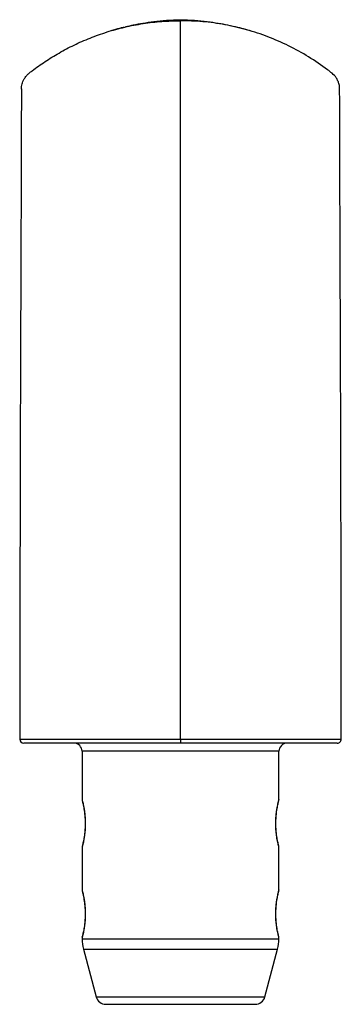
# Model space of a CAD drawing. Header units: millimetres. Extents: x 32 to 227, y 23 to 194.
# Tile 2 of 2: x 195 to 227, y 96 to 194. Entities that reach past the tile are written whole.
import ezdxf

# ---------------------------------------------------------------- set-up
doc = ezdxf.new("R2010")
doc.units = ezdxf.units.MM

msp = doc.modelspace()

# ---------------------------------------------------------------- linework, layer by layer
at = {"color": 7, "linetype": 'Continuous', "lineweight": 25}
for p, q in [((217.999, 192.786), (217.674, 192.879)), ((211.058, 122.258), (211.058, 121.864)), ((201.258, 121.064), (201.258, 116.256)), ((220.858, 116.237), (220.858, 121.064)), ((220.845, 116.161), (220.845, 116.162)), ((201.258, 111.491), (201.258, 107.256)), ((201.272, 111.567), (201.272, 111.566)), ((220.858, 107.237), (220.858, 111.473)), ((220.845, 107.161), (220.845, 107.162)), ((201.258, 102.491), (201.258, 102.388)), ((201.272, 102.567), (201.272, 102.566)), ((220.858, 102.388), (220.858, 102.473)), ((201.393, 101.358), (202.66, 96.606)), ((219.456, 96.606), (220.723, 101.358)), ((203.627, 95.864), (211.058, 95.864)), ((211.058, 95.864), (218.49, 95.864))]:
    msp.add_line(p, q, dxfattribs=at)
at = {"color": 8, "linetype": 'Continuous', "lineweight": 25}
for p, q in [((211.058, 121.064), (201.258, 121.064)), ((220.858, 121.064), (211.058, 121.064)), ((201.258, 102.388), (211.058, 102.388)), ((211.058, 102.388), (220.858, 102.388)), ((201.393, 101.358), (211.058, 101.358)), ((211.058, 101.358), (220.723, 101.358)), ((202.66, 96.606), (211.058, 96.606)), ((211.058, 96.606), (219.456, 96.606))]:
    msp.add_line(p, q, dxfattribs=at)
at = {"color": 7, "linetype": 'Continuous', "lineweight": 25}
for centre, radius, start, end in [((195.459, 122.264), 0.4, 180.2372, 270.09015), ((200.458, 121.064), 0.8, 0, 90), ((221.658, 121.064), 0.8, 90, 180), ((226.658, 122.264), 0.4, 269.9099, 0.29548), ((205.258, 102.388), 4, 180, 194.93142), ((216.858, 102.388), 4, 345.06858, 0), ((203.627, 96.864), 1, 194.93142, 270), ((218.49, 96.864), 1, 270, 345.06858)]:
    msp.add_arc(centre, radius, start, end, dxfattribs=at)
for points, knots in [([(195.235, 186.984), (195.231, 187.034), (195.215, 187.25), (195.293, 187.558), (195.429, 187.897), (195.576, 188.141), (195.763, 188.374), (196.003, 188.587), (196.61, 189.045), (197.581, 189.748), (198.973, 190.605), (200.468, 191.394), (202.063, 192.096), (203.749, 192.696), (205.511, 193.18), (207.33, 193.532), (209.186, 193.755), (210.434, 193.783), (211.058, 193.797)], [0, 0, 0, 0, 0.0081759, 0.0359362, 0.0514137, 0.0690234, 0.0829645, 0.1007779, 0.1220948, 0.2093304, 0.2997394, 0.3932829, 0.4897668, 0.5888671, 0.690099, 0.7928448, 0.8963944, 1, 1, 1, 1]), ([(205.461, 193.142), (205.423, 193.134), (205.133, 193.07), (204.68, 192.948), (204.278, 192.832), (204.118, 192.786)], [0, 0, 0, 0, 0.083805, 0.633393, 1, 1, 1, 1]), ([(211.058, 193.862), (210.589, 193.847), (209.7, 193.817), (208.446, 193.691), (207.348, 193.532), (206.409, 193.361), (205.842, 193.23), (205.585, 193.17)], [0, 0, 0, 0, 0.254377, 0.482303, 0.683015, 0.856204, 1, 1, 1, 1]), ([(211.058, 193.797), (211.058, 193.846), (211.058, 193.898), (211.058, 193.86), (211.058, 193.859)], [0, 0, 0, 0, 0.962471, 1, 1, 1, 1]), ([(217.608, 192.897), (217.577, 192.906), (217.304, 192.984), (216.685, 193.141), (215.788, 193.344), (214.769, 193.533), (213.671, 193.691), (212.417, 193.817), (211.528, 193.847), (211.058, 193.862)], [0, 0, 0, 0, 0.015041, 0.131601, 0.2881, 0.432101, 0.598985, 0.788495, 1, 1, 1, 1]), ([(211.058, 122.258), (211.058, 133.936), (211.058, 145.762), (211.058, 169.731), (211.058, 181.984), (211.058, 193.379), (211.058, 193.672), (211.058, 193.797)], [0.0051026, 0.0051026, 0.0051026, 0.0051026, 0.4585216, 0.4683626, 0.9810961, 0.9810961, 1, 1, 1, 1]), ([(226.886, 186.958), (226.889, 186.989), (226.903, 187.149), (226.854, 187.434), (226.742, 187.788), (226.528, 188.186), (226.164, 188.562), (225.228, 189.245), (223.829, 190.226), (221.839, 191.316), (219.777, 192.218), (217.651, 192.923), (215.479, 193.424), (213.277, 193.738), (211.797, 193.777), (211.058, 193.797)], [0, 0, 0, 0, 0.005091, 0.026546, 0.047215, 0.066607, 0.101006, 0.13275, 0.258906, 0.384, 0.508235, 0.631782, 0.754803, 0.877479, 1, 1, 1, 1]), ([(195.223, 187), (195.221, 186.233), (195.217, 184.779), (195.211, 182.717), (195.205, 180.894), (195.201, 179.309), (195.197, 178.036), (195.193, 177.046), (195.191, 176.288), (195.189, 175.598), (195.186, 174.911), (195.184, 174.104), (195.18, 173.167), (195.177, 172.088), (195.172, 170.931), (195.168, 169.728), (195.164, 168.56), (195.16, 167.516), (195.157, 166.651), (195.154, 165.95), (195.152, 165.322), (195.15, 164.665), (195.147, 163.904), (195.144, 163.047), (195.14, 162.109), (195.136, 160.957), (195.131, 159.568), (195.126, 157.965), (195.12, 156.326), (195.113, 154.236), (195.106, 151.735), (195.099, 148.814), (195.092, 145.942), (195.087, 143.064), (195.082, 140.121), (195.079, 137.569), (195.076, 135.4), (195.074, 133.65), (195.071, 131.886), (195.069, 130.202), (195.068, 128.92), (195.067, 128.031), (195.066, 127.477), (195.065, 126.965), (195.065, 126.464), (195.064, 125.893), (195.063, 125.172), (195.062, 124.25), (195.06, 123.258), (195.059, 122.574), (195.059, 122.264)], [0, 0, 0, 0, 0.037896, 0.071838, 0.10181, 0.127805, 0.14982, 0.164326, 0.176378, 0.186892, 0.198054, 0.209959, 0.226221, 0.243688, 0.262356, 0.282225, 0.301806, 0.318508, 0.332288, 0.34315, 0.351887, 0.362121, 0.374292, 0.387879, 0.402571, 0.418365, 0.441881, 0.467335, 0.492734, 0.517442, 0.563172, 0.60652, 0.649265, 0.692064, 0.735095, 0.780421, 0.805521, 0.831426, 0.858134, 0.883766, 0.906158, 0.914981, 0.923174, 0.930736, 0.937667, 0.945413, 0.95603, 0.969655, 0.986285, 1, 1, 1, 1]), ([(227.058, 122.264), (227.057, 122.586), (227.056, 123.292), (227.055, 124.308), (227.054, 125.243), (227.053, 125.963), (227.052, 126.533), (227.052, 127.038), (227.051, 127.562), (227.05, 128.37), (227.048, 129.512), (227.047, 131.025), (227.044, 133.073), (227.041, 135.543), (227.037, 138.328), (227.033, 141.04), (227.029, 143.726), (227.023, 146.433), (227.017, 149.142), (227.01, 151.899), (227.003, 154.336), (226.996, 156.46), (226.99, 158.223), (226.984, 159.934), (226.979, 161.524), (226.974, 162.95), (226.969, 164.086), (226.966, 164.945), (226.964, 165.578), (226.961, 166.223), (226.959, 166.983), (226.955, 167.922), (226.951, 169.027), (226.947, 170.171), (226.943, 171.274), (226.94, 172.27), (226.936, 173.208), (226.933, 174.087), (226.931, 174.907), (226.928, 175.677), (226.925, 176.464), (226.922, 177.369), (226.919, 178.47), (226.915, 179.786), (226.91, 181.304), (226.905, 183.024), (226.899, 184.945), (226.896, 186.293), (226.894, 187)], [0, 0, 0, 0, 0.014272, 0.031272, 0.045077, 0.055686, 0.063221, 0.070327, 0.07808, 0.086479, 0.106171, 0.128691, 0.153584, 0.197069, 0.238317, 0.277324, 0.317724, 0.358066, 0.398363, 0.439374, 0.482558, 0.509271, 0.536788, 0.563945, 0.588711, 0.611047, 0.630917, 0.642301, 0.651738, 0.660941, 0.672997, 0.687971, 0.70587, 0.726048, 0.743069, 0.759172, 0.774353, 0.788612, 0.801947, 0.814356, 0.826201, 0.840447, 0.858652, 0.880214, 0.905135, 0.933412, 0.965038, 1, 1, 1, 1]), ([(211.058, 121.864), (209.649, 121.864), (208.249, 121.864), (206.51, 121.864), (206.163, 121.864), (205.472, 121.864), (205.128, 121.864), (204.102, 121.864), (203.424, 121.864), (202.417, 121.864), (202.082, 121.864), (201.418, 121.864), (201.088, 121.864), (200.108, 121.864), (199.464, 121.864), (198.515, 121.864), (198.201, 121.864), (197.578, 121.864), (197.269, 121.864), (196.659, 121.864), (196.357, 121.864), (195.984, 121.864), (195.891, 121.864), (195.798, 121.864), (195.761, 121.864), (195.743, 121.864), (195.688, 121.864), (195.653, 121.864), (195.593, 121.864), (195.566, 121.864), (195.521, 121.864), (195.503, 121.864), (195.476, 121.864), (195.467, 121.864), (195.458, 121.864), (195.458, 121.864), (195.463, 121.864)], [0, 0, 0, 0, 0.25, 0.25, 0.3125, 0.3125, 0.375, 0.375, 0.5, 0.5, 0.5625, 0.5625, 0.625, 0.625, 0.75, 0.75, 0.8125, 0.8125, 0.875, 0.875, 0.9375, 0.9375, 0.953125, 0.957031, 0.957031, 0.960938, 0.960938, 0.96875, 0.96875, 0.976563, 0.976563, 0.984375, 0.984375, 0.992188, 0.992188, 1, 1, 1, 1]), ([(226.651, 121.864), (226.651, 121.864), (226.651, 121.864), (226.578, 121.864), (226.307, 121.864), (225.805, 121.864), (225.132, 121.864), (223.987, 121.864), (222.37, 121.864), (220.199, 121.864), (217.97, 121.864), (215.693, 121.864), (213.384, 121.864), (211.834, 121.864), (211.058, 121.864)], [0, 0, 0, 0, 0.008832, 0.020616, 0.032418, 0.078271, 0.124331, 0.17041, 0.30866, 0.446909, 0.585175, 0.723439, 0.861721, 1, 1, 1, 1]), ([(201.259, 116.256), (201.259, 116.254), (201.258, 116.238), (201.261, 116.214), (201.265, 116.189), (201.268, 116.178), (201.269, 116.174), (201.269, 116.171), (201.27, 116.168), (201.271, 116.164), (201.274, 116.153), (201.286, 116.105), (201.315, 115.987), (201.356, 115.808), (201.404, 115.58), (201.453, 115.303), (201.499, 114.99), (201.537, 114.647), (201.562, 114.285), (201.572, 113.915), (201.567, 113.547), (201.546, 113.188), (201.513, 112.846), (201.469, 112.527), (201.421, 112.24), (201.372, 111.994), (201.328, 111.798), (201.294, 111.653), (201.279, 111.594), (201.27, 111.558), (201.273, 111.571), (201.268, 111.551), (201.266, 111.539), (201.261, 111.519), (201.261, 111.501), (201.261, 111.491)], [0, 0, 0, 0, 0.000516, 0.006379, 0.009657, 0.010699, 0.011449, 0.012363, 0.013972, 0.018036, 0.036034, 0.08602, 0.138958, 0.190229, 0.242281, 0.293819, 0.345084, 0.395617, 0.445374, 0.494642, 0.543298, 0.591863, 0.641134, 0.691032, 0.742063, 0.793677, 0.845904, 0.898352, 0.950362, 0.976472, 0.990766, 0.991794, 0.992885, 0.995914, 1, 1, 1, 1]), ([(220.858, 111.472), (220.858, 111.474), (220.859, 111.49), (220.856, 111.514), (220.851, 111.539), (220.849, 111.55), (220.848, 111.554), (220.847, 111.557), (220.847, 111.56), (220.846, 111.564), (220.843, 111.575), (220.831, 111.623), (220.802, 111.741), (220.761, 111.92), (220.713, 112.148), (220.664, 112.425), (220.617, 112.738), (220.58, 113.081), (220.554, 113.443), (220.544, 113.813), (220.55, 114.181), (220.571, 114.54), (220.604, 114.882), (220.647, 115.201), (220.696, 115.488), (220.745, 115.734), (220.788, 115.93), (220.823, 116.075), (220.838, 116.134), (220.847, 116.17), (220.844, 116.157), (220.849, 116.178), (220.851, 116.189), (220.855, 116.209), (220.855, 116.227), (220.855, 116.237)], [0, 0, 0, 0, 0.000516, 0.006379, 0.009657, 0.010699, 0.011449, 0.012363, 0.013972, 0.018036, 0.036034, 0.08602, 0.138958, 0.190229, 0.242281, 0.293819, 0.345084, 0.395617, 0.445374, 0.494642, 0.543298, 0.591863, 0.641134, 0.691032, 0.742063, 0.793677, 0.845904, 0.898352, 0.950362, 0.976472, 0.990766, 0.991794, 0.992885, 0.995914, 1, 1, 1, 1]), ([(201.57, 113.869), (201.57, 113.806), (201.57, 113.72), (201.566, 113.637), (201.565, 113.616)], [0, 0, 0, 0, 0.743611, 1, 1, 1, 1]), ([(220.547, 113.859), (220.547, 113.922), (220.547, 114.008), (220.551, 114.091), (220.552, 114.112)], [0, 0, 0, 0, 0.743611, 1, 1, 1, 1]), ([(201.259, 107.256), (201.259, 107.254), (201.258, 107.238), (201.261, 107.214), (201.265, 107.189), (201.268, 107.178), (201.269, 107.174), (201.269, 107.171), (201.27, 107.168), (201.271, 107.164), (201.274, 107.153), (201.286, 107.105), (201.315, 106.987), (201.356, 106.808), (201.404, 106.58), (201.453, 106.303), (201.499, 105.99), (201.537, 105.647), (201.562, 105.285), (201.572, 104.915), (201.567, 104.547), (201.546, 104.188), (201.513, 103.846), (201.469, 103.527), (201.421, 103.24), (201.372, 102.994), (201.328, 102.798), (201.294, 102.653), (201.279, 102.594), (201.27, 102.558), (201.273, 102.571), (201.268, 102.551), (201.266, 102.539), (201.261, 102.519), (201.261, 102.501), (201.261, 102.491)], [0, 0, 0, 0, 0.000516, 0.006379, 0.009657, 0.010699, 0.011449, 0.012363, 0.013972, 0.018036, 0.036034, 0.08602, 0.138958, 0.190229, 0.242281, 0.293819, 0.345084, 0.395617, 0.445374, 0.494642, 0.543298, 0.591863, 0.641134, 0.691032, 0.742063, 0.793677, 0.845904, 0.898352, 0.950362, 0.976472, 0.990766, 0.991794, 0.992885, 0.995914, 1, 1, 1, 1]), ([(220.858, 102.472), (220.858, 102.474), (220.859, 102.49), (220.856, 102.514), (220.851, 102.539), (220.849, 102.55), (220.848, 102.554), (220.847, 102.557), (220.847, 102.56), (220.846, 102.564), (220.843, 102.575), (220.831, 102.623), (220.802, 102.741), (220.761, 102.92), (220.713, 103.148), (220.664, 103.425), (220.617, 103.738), (220.58, 104.081), (220.554, 104.443), (220.544, 104.813), (220.55, 105.181), (220.571, 105.54), (220.604, 105.882), (220.647, 106.201), (220.696, 106.488), (220.745, 106.734), (220.788, 106.93), (220.823, 107.075), (220.838, 107.134), (220.847, 107.17), (220.844, 107.157), (220.849, 107.178), (220.851, 107.189), (220.855, 107.209), (220.855, 107.227), (220.855, 107.237)], [0, 0, 0, 0, 0.000516, 0.006379, 0.009657, 0.010699, 0.011449, 0.012363, 0.013972, 0.018036, 0.036034, 0.08602, 0.138958, 0.190229, 0.242281, 0.293819, 0.345084, 0.395617, 0.445374, 0.494642, 0.543298, 0.591863, 0.641134, 0.691032, 0.742063, 0.793677, 0.845904, 0.898352, 0.950362, 0.976472, 0.990766, 0.991794, 0.992885, 0.995914, 1, 1, 1, 1]), ([(220.547, 104.859), (220.547, 104.922), (220.547, 105.008), (220.551, 105.091), (220.552, 105.112)], [0, 0, 0, 0, 0.743611, 1, 1, 1, 1]), ([(201.57, 104.869), (201.57, 104.806), (201.57, 104.72), (201.566, 104.637), (201.565, 104.616)], [0, 0, 0, 0, 0.743611, 1, 1, 1, 1])]:
    msp.add_open_spline(points, degree=3, knots=knots, dxfattribs=at)
at = {"color": 8, "linetype": 'Continuous', "lineweight": 25}
for points, knots in [([(195.065, 122.263), (195.055, 122.264), (195.057, 122.265), (195.079, 122.266), (195.089, 122.267), (195.116, 122.267), (195.132, 122.267), (195.189, 122.268), (195.239, 122.268), (195.327, 122.269), (195.359, 122.269), (195.428, 122.269), (195.464, 122.27), (195.522, 122.27), (195.541, 122.27), (195.579, 122.27), (195.637, 122.27), (195.773, 122.271), (196.044, 122.271), (196.279, 122.272), (197.066, 122.273), (197.711, 122.274), (199.021, 122.275), (199.687, 122.274), (200.703, 122.273), (201.044, 122.273), (201.732, 122.272), (202.079, 122.271), (203.125, 122.27), (203.828, 122.268), (204.894, 122.266), (205.251, 122.266), (205.969, 122.264), (206.33, 122.263), (207.415, 122.262), (208.14, 122.26), (209.596, 122.259), (210.326, 122.258), (211.058, 122.258)], [0, 0, 0, 0, 0.015625, 0.015625, 0.023438, 0.023438, 0.03125, 0.03125, 0.046875, 0.046875, 0.054688, 0.054688, 0.0625, 0.0625, 0.066406, 0.066406, 0.070313, 0.078125, 0.09375, 0.125, 0.125, 0.25, 0.25, 0.375, 0.375, 0.4375, 0.4375, 0.5, 0.5, 0.625, 0.625, 0.6875, 0.6875, 0.75, 0.75, 0.875, 0.875, 1, 1, 1, 1]), ([(211.058, 122.258), (211.842, 122.259), (213.415, 122.259), (215.754, 122.263), (218.066, 122.268), (220.325, 122.272), (222.525, 122.275), (224.301, 122.275), (225.503, 122.272), (226.193, 122.272), (226.636, 122.27), (226.923, 122.268), (227.047, 122.267), (227.046, 122.265), (227.046, 122.264)], [0, 0, 0, 0, 0.13473, 0.270402, 0.405105, 0.540725, 0.675402, 0.810972, 0.879459, 0.913851, 0.948126, 0.96732, 0.986102, 1, 1, 1, 1]), ([(201.261, 116.256), (201.26, 116.256), (201.259, 116.26), (201.306, 116.086), (201.39, 115.722), (201.463, 115.325), (201.514, 114.984), (201.555, 114.604), (201.585, 114.126), (201.585, 113.63), (201.557, 113.156), (201.519, 112.785), (201.47, 112.441), (201.415, 112.138), (201.361, 111.88), (201.313, 111.677), (201.279, 111.542), (201.257, 111.458), (201.263, 111.482), (201.265, 111.491)], [0, 0, 0, 0, 0.0315219, 0.1369521, 0.2423359, 0.295221, 0.3496393, 0.4021107, 0.4562901, 0.540281, 0.5916677, 0.6446953, 0.6966847, 0.7501676, 0.8039289, 0.8592127, 0.9134407, 0.9692251, 1, 1, 1, 1]), ([(220.856, 111.473), (220.856, 111.472), (220.857, 111.468), (220.811, 111.642), (220.726, 112.006), (220.653, 112.403), (220.603, 112.744), (220.562, 113.124), (220.532, 113.602), (220.531, 114.098), (220.559, 114.572), (220.598, 114.944), (220.647, 115.287), (220.701, 115.59), (220.756, 115.848), (220.804, 116.051), (220.838, 116.186), (220.86, 116.27), (220.854, 116.246), (220.851, 116.237)], [0, 0, 0, 0, 0.031522, 0.136952, 0.242336, 0.295221, 0.349639, 0.402111, 0.45629, 0.540281, 0.591668, 0.644695, 0.696685, 0.750168, 0.803929, 0.859213, 0.913441, 0.969225, 1, 1, 1, 1]), ([(201.261, 107.256), (201.26, 107.256), (201.259, 107.26), (201.306, 107.086), (201.39, 106.722), (201.463, 106.325), (201.514, 105.984), (201.555, 105.604), (201.585, 105.126), (201.585, 104.63), (201.557, 104.156), (201.519, 103.785), (201.47, 103.441), (201.415, 103.138), (201.361, 102.88), (201.313, 102.677), (201.279, 102.542), (201.257, 102.458), (201.263, 102.482), (201.265, 102.491)], [0, 0, 0, 0, 0.0315219, 0.1369521, 0.2423359, 0.295221, 0.3496393, 0.4021107, 0.4562901, 0.540281, 0.5916677, 0.6446953, 0.6966847, 0.7501676, 0.8039289, 0.8592127, 0.9134407, 0.9692251, 1, 1, 1, 1]), ([(220.856, 102.473), (220.856, 102.472), (220.857, 102.468), (220.811, 102.642), (220.726, 103.006), (220.653, 103.403), (220.603, 103.744), (220.562, 104.124), (220.532, 104.602), (220.531, 105.098), (220.559, 105.572), (220.598, 105.944), (220.647, 106.287), (220.701, 106.59), (220.756, 106.848), (220.804, 107.051), (220.838, 107.186), (220.86, 107.27), (220.854, 107.246), (220.851, 107.237)], [0, 0, 0, 0, 0.031522, 0.136952, 0.242336, 0.295221, 0.349639, 0.402111, 0.45629, 0.540281, 0.591668, 0.644695, 0.696685, 0.750168, 0.803929, 0.859213, 0.913441, 0.969225, 1, 1, 1, 1])]:
    msp.add_open_spline(points, degree=3, knots=knots, dxfattribs=at)

doc.saveas('drawing.dxf')
